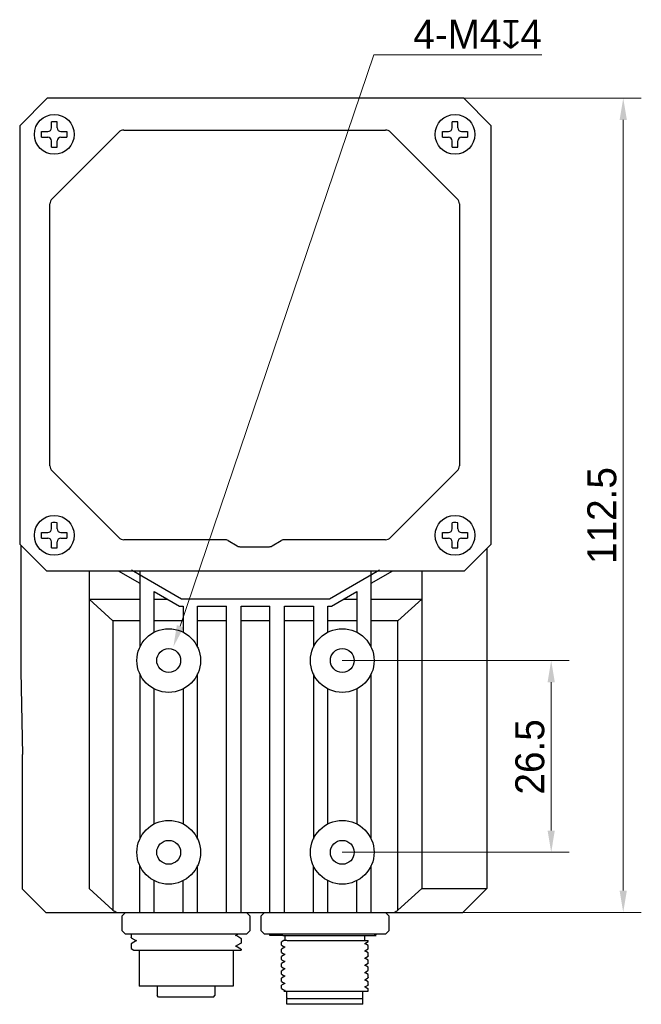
# Model space of a CAD drawing. Header units: millimetres. Extents: x 2329 to 5782, y 1296 to 2780.
# Tile 31 of 123: x 3086 to 3172, y 2161 to 2297. Entities that reach past the tile are written whole.
import ezdxf

# ---------------------------------------------------------------- set-up
doc = ezdxf.new("R2010")
doc.units = ezdxf.units.MM
doc.header["$LTSCALE"] = 0.3
doc.layers.add('00_COMPONENTS', color=7, linetype='Continuous')
doc.layers.add('51__DRAFT_DIMS', color=7, linetype='Continuous')
doc.styles.add('3', font='兰亭黑 GBK.TTF', dxfattribs={"height": 4})
doc.styles.add('尺寸值样式', font='兰亭黑 GBK.TTF', dxfattribs={"height": 4})
doc.dimstyles.new('1直线标注', dxfattribs={"dimtxt": 4, "dimasz": 3, "dimexe": 2.5, "dimexo": 0, "dimtad": 1, "dimdec": 1, "dimdsep": 46, "dimtxsty": '尺寸值样式', "dimcen": 0, "dimclrd": 8, "dimclre": 8, "dimclrt": 7, "dimadec": 0, "dimazin": 0, "dimtp": 0.001, "dimtm": 0.001, "dimtfac": 1, "dimtdec": 1, "dimtmove": 0, "dimatfit": 0, "dimldrblk": '_FILLED', "dimfxl": 1, "dimtolj": 1, "dimlwd": 15, "dimlwe": 15, "dimarcsym": 0})
doc.dimstyles.new('3小圆直径标注', dxfattribs={"dimtxt": 4, "dimasz": 3, "dimexe": 2.5, "dimexo": 0, "dimtad": 1, "dimtoh": 1, "dimdec": 3, "dimdsep": 46, "dimtxsty": '尺寸值样式', "dimcen": 0, "dimclrd": 8, "dimclre": 8, "dimclrt": 7, "dimadec": 0, "dimazin": 0, "dimtp": 0.001, "dimtm": 0.001, "dimtfac": 1, "dimtdec": 3, "dimtofl": 0, "dimtmove": 0, "dimatfit": 0, "dimldrblk": '_FILLED', "dimfxl": 1, "dimtolj": 1, "dimlwd": 15, "dimlwe": 15, "dimarcsym": 0})

# ---------------------------------------------------------------- blocks, each defined once
blk = doc.blocks.new('*D120')
at = {"layer": '51__DRAFT_DIMS', "color": 8, "lineweight": 15}
for p, q in [((3131.08, 2208.47), (3162.47, 2208.47)), ((3159.97, 2184.97), (3159.97, 2205.47)), ((3131.08, 2181.97), (3162.47, 2181.97))]:
    blk.add_line(p, q, dxfattribs=at)
at = {"layer": '51__DRAFT_DIMS', "color": 8}
for points in [[(3160.47, 2205.47), (3159.47, 2205.47), (3159.97, 2208.47)], [(3159.47, 2184.97), (3160.47, 2184.97), (3159.97, 2181.97)]]:
    blk.add_solid(points, dxfattribs=at)
at = {"layer": 'Defpoints', "color": 0}
for p in [(3131.08, 2208.47), (3159.97, 2208.47), (3131.08, 2181.97)]:
    blk.add_point(p, dxfattribs=at)
at = {"layer": '51__DRAFT_DIMS', "color": 7, "insert": (3155.01, 2195.15), "char_height": 4, "attachment_point": 2, "rotation": 90, "style": '3'}
blk.add_mtext('\\A1;26.5', dxfattribs=at)
blk = doc.blocks.new('_FILLED')
at = {"color": 0, "linetype": 'ByBlock'}
blk.add_solid([(0, 0), (-1, 0.167), (-1, -0.167)], dxfattribs=at)
blk = doc.blocks.new('*D121')
at = {"layer": '51__DRAFT_DIMS', "color": 8, "lineweight": 15}
for p in [(3108.69, 2213.2), (3158.69, 2292.14)]:
    blk.add_line(p, (3135.46, 2292.14), dxfattribs=at)
at = {"layer": '51__DRAFT_DIMS', "color": 8}
blk.add_solid([(3108.22, 2213.36), (3109.16, 2213.04), (3107.73, 2210.36)], dxfattribs=at)
at = {"layer": 'Defpoints', "color": 0}
for p in [(3107.73, 2210.36), (3106.44, 2206.57)]:
    blk.add_point(p, dxfattribs=at)
at = {"layer": '51__DRAFT_DIMS', "color": 7, "insert": (3158.69, 2297.01), "char_height": 4, "attachment_point": 3, "style": '3'}
blk.add_mtext('\\A1;{4-M4{\\fgdt;x}4}', dxfattribs=at)
blk = doc.blocks.new('*D122')
at = {"layer": '51__DRAFT_DIMS', "color": 8, "lineweight": 15}
for p, q in [((3147.88, 2286.17), (3172.43, 2286.17)), ((3169.93, 2176.67), (3169.93, 2283.17)), ((3147.75, 2173.67), (3172.43, 2173.67))]:
    blk.add_line(p, q, dxfattribs=at)
at = {"layer": '51__DRAFT_DIMS', "color": 8}
for points in [[(3170.43, 2283.17), (3169.43, 2283.17), (3169.93, 2286.17)], [(3169.43, 2176.67), (3170.43, 2176.67), (3169.93, 2173.67)]]:
    blk.add_solid(points, dxfattribs=at)
at = {"layer": 'Defpoints', "color": 0}
for p in [(3147.88, 2286.17), (3169.93, 2286.17), (3147.75, 2173.67)]:
    blk.add_point(p, dxfattribs=at)
at = {"layer": '51__DRAFT_DIMS', "color": 7, "insert": (3164.97, 2228.5), "char_height": 4, "attachment_point": 2, "rotation": 90, "style": '3'}
blk.add_mtext('\\A1;112.5', dxfattribs=at)

msp = doc.modelspace()

# ---------------------------------------------------------------- linework, layer by layer
at = {"layer": '00_COMPONENTS', "color": 0}
for p, q in [((3090.2847, 2286.16522), (3086.4847, 2282.36522)), ((3147.8847, 2286.16522), (3090.2847, 2286.16522)), ((3151.6847, 2282.36522), (3147.8847, 2286.16522)), ((3086.4847, 2282.36522), (3086.4847, 2224.56522)), ((3151.6847, 2224.56522), (3151.6847, 2282.36522)), ((3086.4847, 2224.56522), (3090.1847, 2220.86522)), ((3147.9847, 2220.86522), (3151.6847, 2224.56522)), ((3090.1847, 2220.86522), (3147.9847, 2220.86522))]:
    msp.add_line(p, q, dxfattribs=at)
at = {"layer": '00_COMPONENTS', "color": 7}
for p, q in [((3090.87033, 2282.06522), (3090.87033, 2282.91504)), ((3091.67033, 2282.91504), (3091.58133, 2282.91516)), ((3091.67033, 2282.06522), (3091.67033, 2282.91504)), ((3146.27033, 2282.06522), (3146.27033, 2282.91504)), ((3147.07033, 2282.91504), (3146.98133, 2282.91516)), ((3147.07033, 2282.06522), (3147.07033, 2282.91504)), ((3089.52033, 2281.16522), (3089.52051, 2281.56522)), ((3089.52051, 2281.56522), (3090.37033, 2281.56522)), ((3092.17033, 2281.56522), (3093.02015, 2281.56522)), ((3093.02015, 2281.56522), (3093.02024, 2281.49844)), ((3100.88454, 2281.76522), (3137.05612, 2281.76522)), ((3144.92033, 2281.16522), (3144.92051, 2281.56522)), ((3144.92051, 2281.56522), (3145.77033, 2281.56522)), ((3147.57033, 2281.56522), (3148.42015, 2281.56522)), ((3148.42015, 2281.56522), (3148.42024, 2281.49844)), ((3089.52042, 2280.83199), (3089.52033, 2281.16522)), ((3089.52051, 2280.76522), (3089.52042, 2280.83199)), ((3089.52051, 2280.76522), (3090.37033, 2280.76522)), ((3090.87033, 2279.4154), (3090.87033, 2280.26522)), ((3090.96322, 2272.25811), (3100.17744, 2281.47233)), ((3091.67033, 2279.4154), (3091.67033, 2280.26522)), ((3092.17033, 2280.76522), (3093.02015, 2280.76522)), ((3093.02033, 2281.16522), (3093.02015, 2280.76522)), ((3093.02024, 2281.49844), (3093.02033, 2281.16522)), ((3137.76322, 2281.47233), (3146.97744, 2272.25811)), ((3144.92042, 2280.83199), (3144.92033, 2281.16522)), ((3144.92051, 2280.76522), (3144.92042, 2280.83199)), ((3144.92051, 2280.76522), (3145.77033, 2280.76522)), ((3146.27033, 2279.4154), (3146.27033, 2280.26522)), ((3147.07033, 2279.4154), (3147.07033, 2280.26522)), ((3147.57033, 2280.76522), (3148.42015, 2280.76522)), ((3148.42033, 2281.16522), (3148.42015, 2280.76522)), ((3148.42024, 2281.49844), (3148.42033, 2281.16522)), ((3090.87033, 2279.4154), (3090.95933, 2279.41529)), ((3146.27033, 2279.4154), (3146.35933, 2279.41529)), ((3090.67033, 2235.37943), (3090.67033, 2271.55101)), ((3147.27033, 2271.55101), (3147.27033, 2235.37943)), ((3100.17744, 2225.45811), (3090.96322, 2234.67233)), ((3146.97744, 2234.67233), (3137.76322, 2225.45811)), ((3090.87033, 2226.66522), (3090.87033, 2227.51504)), ((3091.67033, 2227.51504), (3091.58133, 2227.51516)), ((3091.67033, 2226.66522), (3091.67033, 2227.51504)), ((3146.27033, 2226.66522), (3146.27033, 2227.51504)), ((3147.07033, 2227.51504), (3146.98133, 2227.51516)), ((3147.07033, 2226.66522), (3147.07033, 2227.51504)), ((3089.52033, 2225.76522), (3089.52051, 2226.16522)), ((3089.52042, 2225.43199), (3089.52033, 2225.76522)), ((3089.52051, 2226.16522), (3090.37033, 2226.16522)), ((3092.17033, 2226.16522), (3093.02015, 2226.16522)), ((3093.02015, 2226.16522), (3093.02024, 2226.09844)), ((3093.02033, 2225.76522), (3093.02015, 2225.36522)), ((3093.02024, 2226.09844), (3093.02033, 2225.76522)), ((3144.92033, 2225.76522), (3144.92051, 2226.16522)), ((3144.92042, 2225.43199), (3144.92033, 2225.76522)), ((3144.92051, 2226.16522), (3145.77033, 2226.16522)), ((3147.57033, 2226.16522), (3148.42015, 2226.16522)), ((3148.42015, 2226.16522), (3148.42024, 2226.09844)), ((3148.42033, 2225.76522), (3148.42015, 2225.36522)), ((3148.42024, 2226.09844), (3148.42033, 2225.76522)), ((3089.52051, 2225.36522), (3089.52042, 2225.43199)), ((3089.52051, 2225.36522), (3090.37033, 2225.36522)), ((3090.87033, 2224.0154), (3090.87033, 2224.86522)), ((3091.67033, 2224.0154), (3091.67033, 2224.86522)), ((3092.17033, 2225.36522), (3093.02015, 2225.36522)), ((3114.80238, 2225.16522), (3100.88454, 2225.16522)), ((3115.30238, 2225.03125), (3116.57033, 2224.2992)), ((3121.37033, 2224.2992), (3122.63828, 2225.03125)), ((3137.05612, 2225.16522), (3123.13828, 2225.16522)), ((3144.92051, 2225.36522), (3144.92042, 2225.43199)), ((3144.92051, 2225.36522), (3145.77033, 2225.36522)), ((3146.27033, 2224.0154), (3146.27033, 2224.86522)), ((3147.07033, 2224.0154), (3147.07033, 2224.86522)), ((3147.57033, 2225.36522), (3148.42015, 2225.36522)), ((3090.87033, 2224.0154), (3090.95933, 2224.01529)), ((3117.07033, 2224.16522), (3120.87033, 2224.16522)), ((3146.27033, 2224.0154), (3146.35933, 2224.01529))]:
    msp.add_line(p, q, dxfattribs=at)
at = {"layer": '00_COMPONENTS'}
for p, q in [((3086.66572, 2224.3842), (3086.66572, 2206.95435)), ((3151.05796, 2223.93849), (3151.05796, 2176.96522)), ((3096.0847, 2220.86522), (3096.0847, 2176.96522)), ((3100.1079, 2220.86522), (3103.0847, 2219.14657)), ((3108.8629, 2216.96522), (3101.9347, 2220.96522)), ((3103.0847, 2220.86522), (3103.0847, 2210.29825)), ((3136.2347, 2220.96522), (3129.30649, 2216.96522)), ((3135.0847, 2210.29825), (3135.0847, 2220.86522)), ((3135.0847, 2219.14657), (3138.06149, 2220.86522)), ((3142.0847, 2220.86522), (3142.0847, 2176.96522)), ((3105.0847, 2212.3844), (3105.0847, 2217.99187)), ((3105.0847, 2217.99187), (3108.59495, 2215.96522)), ((3129.57444, 2215.96522), (3133.0847, 2217.99187)), ((3133.0847, 2217.99187), (3133.0847, 2212.3844)), ((3099.3847, 2213.96522), (3096.0847, 2216.96522)), ((3096.0847, 2216.96522), (3103.0847, 2216.96522)), ((3105.0847, 2216.96522), (3106.8629, 2216.96522)), ((3129.30649, 2216.96522), (3108.8629, 2216.96522)), ((3131.30649, 2216.96522), (3133.0847, 2216.96522)), ((3135.0847, 2216.96522), (3142.0847, 2216.96522)), ((3142.0847, 2216.96522), (3138.7847, 2213.96522)), ((3108.59495, 2215.96522), (3109.0847, 2215.96522)), ((3109.0847, 2215.96522), (3109.0847, 2212.3844)), ((3111.0847, 2210.29825), (3111.0847, 2215.96522)), ((3111.0847, 2215.96522), (3115.0847, 2215.96522)), ((3115.0847, 2173.66522), (3115.0847, 2215.96522)), ((3117.0847, 2173.66522), (3117.0847, 2215.96522)), ((3117.0847, 2215.96522), (3121.0847, 2215.96522)), ((3121.0847, 2173.66522), (3121.0847, 2215.96522)), ((3123.0847, 2173.66522), (3123.0847, 2215.96522)), ((3123.0847, 2215.96522), (3127.0847, 2215.96522)), ((3127.0847, 2215.96522), (3127.0847, 2210.29825)), ((3129.0847, 2212.3844), (3129.0847, 2215.96522)), ((3129.0847, 2215.96522), (3129.57444, 2215.96522)), ((3099.3847, 2213.96522), (3099.3847, 2173.96522)), ((3103.0847, 2213.96522), (3099.3847, 2213.96522)), ((3109.0847, 2213.96522), (3105.0847, 2213.96522)), ((3115.0847, 2213.96522), (3111.0847, 2213.96522)), ((3121.0847, 2213.96522), (3117.0847, 2213.96522)), ((3127.0847, 2213.96522), (3123.0847, 2213.96522)), ((3133.0847, 2213.96522), (3129.0847, 2213.96522)), ((3138.7847, 2213.96522), (3135.0847, 2213.96522)), ((3138.7847, 2173.96522), (3138.7847, 2213.96522)), ((3086.66572, 2206.95435), (3086.87521, 2195.46522)), ((3103.0847, 2206.63219), (3103.0847, 2183.79825)), ((3111.0847, 2183.79825), (3111.0847, 2206.63219)), ((3127.0847, 2206.63219), (3127.0847, 2183.79825)), ((3135.0847, 2183.79825), (3135.0847, 2206.63219)), ((3105.0847, 2185.8844), (3105.0847, 2204.54604)), ((3109.0847, 2204.54604), (3109.0847, 2185.8844)), ((3129.0847, 2185.8844), (3129.0847, 2204.54604)), ((3133.0847, 2204.54604), (3133.0847, 2185.8844)), ((3086.87521, 2176.87845), (3086.87521, 2195.46522)), ((3103.0847, 2173.66522), (3103.0847, 2180.13219)), ((3111.0847, 2173.66522), (3111.0847, 2180.13219)), ((3127.0847, 2173.66522), (3127.0847, 2180.13219)), ((3135.0847, 2173.66522), (3135.0847, 2180.13219)), ((3090.08844, 2173.66522), (3086.87521, 2176.87845)), ((3096.0847, 2176.96522), (3099.3847, 2173.96522)), ((3105.0847, 2173.66522), (3105.0847, 2178.04604)), ((3109.0847, 2173.66522), (3109.0847, 2178.04604)), ((3129.0847, 2173.66522), (3129.0847, 2178.04604)), ((3133.0847, 2173.66522), (3133.0847, 2178.04604)), ((3142.0847, 2176.96522), (3138.7847, 2173.96522)), ((3142.0847, 2176.96522), (3151.05796, 2176.96522)), ((3151.05773, 2176.97639), (3147.74681, 2173.66522)), ((3090.08844, 2173.66522), (3147.74681, 2173.66522)), ((3101.11808, 2173.66523), (3100.61057, 2173.16523)), ((3100.61057, 2173.16523), (3100.61057, 2171.16522)), ((3118.35881, 2173.16522), (3117.85129, 2173.66522)), ((3118.35881, 2171.16523), (3118.35881, 2173.16522)), ((3120.31808, 2173.66523), (3119.81057, 2173.16523)), ((3119.81057, 2173.16523), (3119.81057, 2171.16522)), ((3137.55881, 2173.16522), (3137.05129, 2173.66522)), ((3137.55881, 2171.16523), (3137.55881, 2173.16522)), ((3100.61057, 2171.16522), (3101.11809, 2170.66522)), ((3117.85128, 2170.66522), (3101.11809, 2170.66522)), ((3101.8847, 2170.66522), (3101.8847, 2170.18488)), ((3101.89583, 2170.172), (3102.62318, 2169.75138)), ((3116.3222, 2170.48743), (3116.6296, 2170.66522)), ((3117.07405, 2170.0809), (3116.34665, 2170.50157)), ((3117.0847, 2170.06858), (3117.0847, 2169.43496)), ((3117.85129, 2170.66522), (3118.35881, 2171.16523)), ((3119.81057, 2171.16522), (3120.31809, 2170.66522)), ((3137.05128, 2170.66522), (3120.31809, 2170.66522)), ((3121.0847, 2170.46522), (3121.0847, 2170.66522)), ((3122.84649, 2170.46522), (3121.0847, 2170.46522)), ((3122.86909, 2170.46631), (3122.84655, 2170.46522)), ((3122.86967, 2170.46522), (3135.77764, 2170.46522)), ((3123.1847, 2169.76522), (3123.1847, 2170.46522)), ((3134.1847, 2169.76522), (3134.1847, 2170.46522)), ((3135.49404, 2170.601), (3135.60506, 2170.66522)), ((3135.77765, 2170.46522), (3135.51947, 2170.61455)), ((3137.05129, 2170.66522), (3137.55881, 2171.16523)), ((3101.8847, 2169.31777), (3101.8847, 2168.68492)), ((3102.64812, 2169.76581), (3101.89598, 2169.33073)), ((3101.89598, 2168.67186), (3102.2534, 2168.46518)), ((3116.32131, 2168.987), (3117.07343, 2169.42196)), ((3116.36083, 2168.99357), (3116.34675, 2169.00171)), ((3117.07288, 2168.58172), (3116.36083, 2168.99357)), ((3122.6847, 2169.13759), (3122.6847, 2169.58506)), ((3122.6847, 2169.13759), (3122.69316, 2169.12769)), ((3123.15573, 2168.86021), (3122.68919, 2168.59053)), ((3122.69303, 2169.59218), (3122.69027, 2169.59088)), ((3122.69316, 2169.12759), (3123.15573, 2168.86021)), ((3122.75462, 2169.6283), (3122.69596, 2169.59439)), ((3122.9915, 2169.76522), (3122.75462, 2169.6283)), ((3123.43904, 2169.76522), (3122.9915, 2169.76522)), ((3123.16946, 2168.86814), (3123.15573, 2168.86021)), ((3123.46749, 2169.76522), (3134.6847, 2169.76522)), ((3134.17181, 2169.35236), (3134.18537, 2169.36019)), ((3134.18537, 2169.36019), (3134.65679, 2169.63268)), ((3134.67208, 2169.07886), (3134.18537, 2169.36019)), ((3134.18545, 2168.36026), (3134.65668, 2168.63264)), ((3134.67299, 2169.07833), (3134.6695, 2169.08011)), ((3134.6847, 2169.64786), (3134.6847, 2169.76522)), ((3134.6847, 2168.64781), (3134.6847, 2169.07051)), ((3102.25358, 2168.46522), (3117.08466, 2168.46522)), ((3102.9847, 2168.46522), (3102.9847, 2163.46522)), ((3115.9847, 2168.46522), (3115.9847, 2163.46522)), ((3117.0847, 2168.56806), (3117.0847, 2168.46522)), ((3122.6847, 2168.13761), (3122.6847, 2168.58502)), ((3122.6847, 2168.13761), (3122.69316, 2168.12771)), ((3122.6847, 2167.13762), (3122.6847, 2167.58545)), ((3123.1556, 2167.86026), (3122.68922, 2167.59069)), ((3122.69316, 2168.12757), (3123.1556, 2167.86026)), ((3123.16937, 2167.86822), (3123.1556, 2167.86026)), ((3134.17171, 2167.35233), (3134.1855, 2167.3603)), ((3134.17184, 2168.35239), (3134.18545, 2168.36026)), ((3134.67244, 2168.07877), (3134.18545, 2168.36026)), ((3134.1855, 2167.3603), (3134.65664, 2167.63263)), ((3134.67232, 2167.07891), (3134.1855, 2167.3603)), ((3134.6847, 2167.64785), (3134.6847, 2168.07046)), ((3122.6847, 2167.13762), (3122.69316, 2167.12772)), ((3122.6847, 2166.13701), (3122.6847, 2166.58565)), ((3122.6847, 2166.13701), (3122.6929, 2166.12763)), ((3123.15562, 2166.86023), (3122.68939, 2166.59074)), ((3122.6929, 2166.12776), (3123.15573, 2165.86024)), ((3122.69316, 2167.12756), (3123.15562, 2166.86023)), ((3123.16961, 2166.86832), (3123.15562, 2166.86023)), ((3134.17163, 2166.3523), (3134.18539, 2166.36025)), ((3134.18539, 2166.36025), (3134.65788, 2166.63336)), ((3134.67208, 2166.07892), (3134.18539, 2166.36025)), ((3134.67268, 2166.07856), (3134.66866, 2166.08058)), ((3134.67309, 2167.07843), (3134.66957, 2167.08022)), ((3134.6847, 2166.64781), (3134.6847, 2167.0705)), ((3134.6847, 2165.64781), (3134.6847, 2166.07046)), ((3122.6847, 2165.13737), (3122.6847, 2165.58525)), ((3122.6847, 2165.13737), (3122.69294, 2165.12779)), ((3122.6847, 2164.13762), (3122.6847, 2164.5851)), ((3123.15566, 2164.86019), (3122.68925, 2164.59059)), ((3122.69327, 2165.5925), (3122.69035, 2165.59114)), ((3122.69294, 2165.12765), (3123.15566, 2164.86019)), ((3122.75496, 2165.62857), (3122.69609, 2165.59455)), ((3123.15573, 2165.86024), (3122.75496, 2165.62857)), ((3123.16943, 2164.86815), (3123.15566, 2164.86019)), ((3123.16945, 2165.86817), (3123.15573, 2165.86024)), ((3134.17158, 2165.35225), (3134.1854, 2165.36024)), ((3134.18538, 2164.36027), (3134.59003, 2164.59418)), ((3134.1854, 2165.36024), (3134.59001, 2165.59413)), ((3134.67219, 2165.07886), (3134.1854, 2165.36024)), ((3134.59001, 2165.59413), (3134.65657, 2165.6326)), ((3134.59003, 2164.59418), (3134.65649, 2164.6326)), ((3134.6847, 2164.64785), (3134.6847, 2165.07047)), ((3115.98469, 2163.46522), (3102.9847, 2163.46522)), ((3105.4847, 2163.46522), (3105.4847, 2162.16522)), ((3113.4847, 2163.46522), (3113.4847, 2162.16522)), ((3122.6847, 2164.13762), (3122.69313, 2164.12776)), ((3122.6847, 2163.13739), (3122.6847, 2163.5852)), ((3123.15562, 2163.86021), (3122.68921, 2163.59062)), ((3122.69313, 2164.12754), (3123.15562, 2163.86021)), ((3123.1694, 2163.86818), (3123.15562, 2163.86021)), ((3134.17169, 2164.35236), (3134.18538, 2164.36027)), ((3134.17181, 2163.35239), (3134.18546, 2163.36028)), ((3134.67232, 2164.07881), (3134.18538, 2164.36027)), ((3134.18546, 2163.36028), (3134.65665, 2163.63264)), ((3134.67245, 2163.07879), (3134.18546, 2163.36028)), ((3134.6847, 2163.64781), (3134.6847, 2164.07046)), ((3105.6847, 2161.96522), (3105.4847, 2162.16522)), ((3113.28452, 2161.96522), (3105.68478, 2161.96522)), ((3113.2847, 2161.96522), (3113.4847, 2162.16522)), ((3122.69316, 2163.12762), (3123.15564, 2162.86028)), ((3122.99505, 2162.76522), (3134.6847, 2162.76522)), ((3123.16939, 2162.86823), (3122.99507, 2162.76746)), ((3123.4347, 2161.86522), (3123.4347, 2162.76522)), ((3123.5347, 2161.76522), (3123.4347, 2161.86522)), ((3126.57975, 2162.76522), (3126.58778, 2162.76545)), ((3133.8347, 2161.76522), (3133.9347, 2161.86522)), ((3133.9347, 2161.86522), (3133.9347, 2162.76522)), ((3134.6847, 2162.76522), (3134.6847, 2163.07044)), ((3123.4347, 2160.96522), (3123.4347, 2161.76522)), ((3123.43479, 2161.76522), (3133.9346, 2161.76522)), ((3133.93459, 2160.96522), (3123.4348, 2160.96522)), ((3133.9347, 2160.96522), (3133.9347, 2161.76522))]:
    msp.add_line(p, q, dxfattribs=at)
at = {"layer": '00_COMPONENTS', "color": 7}
for centre in [(3091.27033, 2281.16522), (3146.67033, 2281.16522), (3091.27033, 2225.76522), (3146.67033, 2225.76522)]:
    msp.add_circle(centre, 2.75, dxfattribs=at)
at = {"layer": '00_COMPONENTS'}
for centre, radius in [((3107.0847, 2208.46522), 4.4), ((3131.0847, 2208.46522), 4.4), ((3107.0847, 2208.46522), 1.65), ((3131.0847, 2208.46522), 1.65), ((3107.0847, 2181.96522), 4.4), ((3131.0847, 2181.96522), 4.4), ((3107.0847, 2181.96522), 1.65), ((3131.0847, 2181.96522), 1.65)]:
    msp.add_circle(centre, radius, dxfattribs=at)
at = {"layer": '00_COMPONENTS', "color": 7}
for centre, radius, start, end in [((3091.26936, 2010.40093), 272.5144, 89.9344096, 90.0838959), ((3146.66936, 2010.40093), 272.5144, 89.9344096, 90.0838959), ((3090.37033, 2282.06522), 0.5, 270, 0), ((3092.17033, 2282.06522), 0.5, 180, 270), ((3100.88454, 2280.76522), 1, 90, 135), ((3137.05612, 2280.76522), 1, 45, 90), ((3145.77033, 2282.06522), 0.5, 270, 0), ((3147.57033, 2282.06522), 0.5, 180, 270), ((3090.37033, 2280.26522), 0.5, 0, 90), ((3092.17033, 2280.26522), 0.5, 90, 180), ((3145.77033, 2280.26522), 0.5, 0, 90), ((3147.57033, 2280.26522), 0.5, 90, 180), ((3091.2713, 2551.92951), 272.5144, 269.9344096, 270.0838959), ((3146.6713, 2551.92951), 272.5144, 269.9344096, 270.0838959), ((3091.67033, 2271.55101), 1, 135, 180), ((3146.27033, 2271.55101), 1, 0, 45), ((3091.67033, 2235.37943), 1, 180, 225), ((3146.27033, 2235.37943), 1, 315, 0), ((3091.26936, 1955.00093), 272.5144, 89.9344096, 90.0838959), ((3146.66936, 1955.00093), 272.5144, 89.9344096, 90.0838959), ((3090.37033, 2226.66522), 0.5, 270, 0), ((3092.17033, 2226.66522), 0.5, 180, 270), ((3145.77033, 2226.66522), 0.5, 270, 0), ((3147.57033, 2226.66522), 0.5, 180, 270), ((3090.37033, 2224.86522), 0.5, 0, 90), ((3092.17033, 2224.86522), 0.5, 90, 180), ((3100.88454, 2226.16522), 1, 225, 270), ((3114.80238, 2224.16522), 1, 60, 90), ((3123.13828, 2224.16522), 1, 90, 120), ((3137.05612, 2226.16522), 1, 270, 315), ((3145.77033, 2224.86522), 0.5, 0, 90), ((3147.57033, 2224.86522), 0.5, 90, 180), ((3091.2713, 2496.52951), 272.5144, 269.9344096, 270.0838959), ((3117.07033, 2225.16522), 1, 240, 270), ((3120.87033, 2225.16522), 1, 270, 300), ((3146.6713, 2496.52951), 272.5144, 269.9344096, 270.0838959)]:
    msp.add_arc(centre, radius, start, end, dxfattribs=at)
at = {"layer": '00_COMPONENTS'}
for centre, radius, start, end in [((3138.38501, 2241.87734), 78.31398, 240.1322743, 240.576004), ((3099.78438, 2241.87734), 78.31398, 299.423996, 299.8677257), ((3122.70271, 2169.567), 0.02692, 117.5243134, 120.3140461), ((3134.40765, 2169.83834), 1.2323, 277.8974602, 279.2462589), ((3122.70278, 2165.5672), 0.02698, 117.4436816, 120.5035293), ((3134.40232, 2165.87128), 1.26568, 277.8380729, 279.167679), ((3134.40467, 2166.85808), 1.25227, 277.8561558, 279.1921133), ((3134.4062, 2164.84741), 1.24148, 277.8813899, 279.2242468)]:
    msp.add_arc(centre, radius, start, end, dxfattribs=at)
for points, knots in [([(3101.89583, 2170.17197), (3101.89415, 2170.17295), (3101.8894, 2170.17594), (3101.8847, 2170.18104), (3101.8847, 2170.18488)], [0, 0, 0, 0, 0.336214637, 1, 1, 1, 1]), ([(3117.07405, 2170.08122), (3117.07566, 2170.08026), (3117.08023, 2170.07731), (3117.08469, 2170.07232), (3117.08469, 2170.06858)], [0, 0, 0, 0, 0.334135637, 1, 1, 1, 1]), ([(3101.89598, 2169.33079), (3101.89427, 2169.3298), (3101.88948, 2169.32679), (3101.8847, 2169.32165), (3101.8847, 2169.31777)], [0, 0, 0, 0, 0.336725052, 1, 1, 1, 1]), ([(3101.8847, 2168.68492), (3101.8847, 2168.68381), (3101.88618, 2168.67787), (3101.89182, 2168.67427), (3101.89598, 2168.67186)], [0, 0, 0, 0, 0.188223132, 1, 1, 1, 1]), ([(3117.07343, 2169.42195), (3117.07513, 2169.42294), (3117.07992, 2169.42595), (3117.08469, 2169.43108), (3117.08469, 2169.43496)], [0, 0, 0, 0, 0.336693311, 1, 1, 1, 1]), ([(3122.68912, 2169.59025), (3122.68845, 2169.58985), (3122.68656, 2169.58865), (3122.6847, 2169.5866), (3122.6847, 2169.58506)], [0, 0, 0, 0, 0.335313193, 1, 1, 1, 1]), ([(3122.77359, 2169.60832), (3122.75654, 2169.60609), (3122.72953, 2169.60193), (3122.70244, 2169.5962), (3122.69303, 2169.59218)], [0, 0, 0, 0, 0.626952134, 1, 1, 1, 1]), ([(3134.65723, 2168.63264), (3134.65378, 2168.63169), (3134.63674, 2168.62742), (3134.61944, 2168.62431), (3134.60565, 2168.62206)], [0, 0, 0, 0, 0.203864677, 1, 1, 1, 1]), ([(3134.6847, 2168.64781), (3134.6847, 2168.6444), (3134.67362, 2168.63706), (3134.66428, 2168.63459), (3134.65723, 2168.63264)], [0, 0, 0, 0, 0.318047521, 1, 1, 1, 1]), ([(3134.6847, 2169.64786), (3134.6847, 2169.64445), (3134.67368, 2169.63711), (3134.66437, 2169.63463), (3134.65735, 2169.63268)], [0, 0, 0, 0, 0.318422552, 1, 1, 1, 1]), ([(3134.6847, 2169.07051), (3134.6847, 2169.07333), (3134.67672, 2169.07977), (3134.66917, 2169.08215), (3134.66371, 2169.08374)], [0, 0, 0, 0, 0.331933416, 1, 1, 1, 1]), ([(3134.67845, 2169.07217), (3134.67843, 2169.0727), (3134.67765, 2169.0755), (3134.67498, 2169.07719), (3134.67299, 2169.07833)], [0, 0, 0, 0, 0.186945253, 1, 1, 1, 1]), ([(3117.07288, 2168.58214), (3117.07466, 2168.58115), (3117.07962, 2168.57814), (3117.0847, 2168.57294), (3117.08469, 2168.56897)], [0, 0, 0, 0, 0.339865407, 1, 1, 1, 1]), ([(3122.6847, 2168.58502), (3122.6847, 2168.58547), (3122.68529, 2168.58785), (3122.68753, 2168.5893), (3122.68919, 2168.59029)], [0, 0, 0, 0, 0.187407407, 1, 1, 1, 1]), ([(3122.6847, 2167.58545), (3122.6847, 2167.5859), (3122.68528, 2167.58829), (3122.68755, 2167.58974), (3122.68922, 2167.5907)], [0, 0, 0, 0, 0.189361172, 1, 1, 1, 1]), ([(3134.6847, 2167.64785), (3134.6847, 2167.64443), (3134.67361, 2167.63707), (3134.66426, 2167.63459), (3134.6572, 2167.63263)], [0, 0, 0, 0, 0.318215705, 1, 1, 1, 1]), ([(3134.67275, 2168.07859), (3134.67187, 2168.0791), (3134.66734, 2168.0814), (3134.66251, 2168.08301), (3134.65862, 2168.0842)], [0, 0, 0, 0, 0.199899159, 1, 1, 1, 1]), ([(3134.6847, 2168.07046), (3134.6847, 2168.07323), (3134.67698, 2168.07959), (3134.66959, 2168.08195), (3134.66427, 2168.08354)], [0, 0, 0, 0, 0.333257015, 1, 1, 1, 1]), ([(3122.6847, 2166.58565), (3122.6847, 2166.58611), (3122.68531, 2166.58857), (3122.68767, 2166.59003), (3122.6894, 2166.591)], [0, 0, 0, 0, 0.188903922, 1, 1, 1, 1]), ([(3134.65974, 2166.63336), (3134.65621, 2166.63233), (3134.63841, 2166.62771), (3134.62029, 2166.62445), (3134.60578, 2166.62208)], [0, 0, 0, 0, 0.20002141, 1, 1, 1, 1]), ([(3134.6847, 2166.64781), (3134.6847, 2166.64463), (3134.67482, 2166.63762), (3134.66616, 2166.63522), (3134.65974, 2166.63336)], [0, 0, 0, 0, 0.322637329, 1, 1, 1, 1]), ([(3134.6847, 2166.07046), (3134.6847, 2166.07325), (3134.67688, 2166.07965), (3134.66941, 2166.082), (3134.66405, 2166.08361)], [0, 0, 0, 0, 0.332804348, 1, 1, 1, 1]), ([(3134.6847, 2167.0705), (3134.6847, 2167.07326), (3134.67703, 2167.07959), (3134.66967, 2167.08194), (3134.66439, 2167.08354)], [0, 0, 0, 0, 0.333382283, 1, 1, 1, 1]), ([(3134.6781, 2166.07289), (3134.67802, 2166.07339), (3134.67699, 2166.07591), (3134.67456, 2166.07748), (3134.67268, 2166.07856)], [0, 0, 0, 0, 0.188063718, 1, 1, 1, 1]), ([(3134.67872, 2167.07214), (3134.67869, 2167.07268), (3134.67783, 2167.07553), (3134.67512, 2167.07725), (3134.67309, 2167.07843)], [0, 0, 0, 0, 0.187446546, 1, 1, 1, 1]), ([(3122.68909, 2165.59044), (3122.68842, 2165.59005), (3122.68654, 2165.58884), (3122.6847, 2165.58679), (3122.6847, 2165.58525)], [0, 0, 0, 0, 0.334536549, 1, 1, 1, 1]), ([(3122.6847, 2164.5851), (3122.6847, 2164.58555), (3122.6853, 2164.58796), (3122.68757, 2164.58943), (3122.68926, 2164.59042)], [0, 0, 0, 0, 0.187286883, 1, 1, 1, 1]), ([(3122.77481, 2165.60875), (3122.75757, 2165.60651), (3122.73023, 2165.60232), (3122.70282, 2165.59654), (3122.69327, 2165.5925)], [0, 0, 0, 0, 0.626379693, 1, 1, 1, 1]), ([(3134.65705, 2164.6326), (3134.65351, 2164.63162), (3134.63599, 2164.62724), (3134.61818, 2164.62407), (3134.60398, 2164.62177)], [0, 0, 0, 0, 0.203241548, 1, 1, 1, 1]), ([(3134.65713, 2165.6326), (3134.65363, 2165.63164), (3134.63632, 2165.62731), (3134.61874, 2165.62417), (3134.60471, 2165.62189)], [0, 0, 0, 0, 0.203513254, 1, 1, 1, 1]), ([(3134.64211, 2165.08926), (3134.64832, 2165.08777), (3134.65864, 2165.08499), (3134.66872, 2165.08109), (3134.67242, 2165.07886)], [0, 0, 0, 0, 0.596411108, 1, 1, 1, 1]), ([(3134.6847, 2164.64785), (3134.6847, 2164.64442), (3134.67354, 2164.63705), (3134.66415, 2164.63456), (3134.65705, 2164.6326)], [0, 0, 0, 0, 0.317905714, 1, 1, 1, 1]), ([(3134.6847, 2165.64781), (3134.6847, 2165.64439), (3134.67357, 2165.63703), (3134.6642, 2165.63456), (3134.65713, 2165.6326)], [0, 0, 0, 0, 0.317965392, 1, 1, 1, 1]), ([(3134.6847, 2165.07047), (3134.6847, 2165.07326), (3134.67687, 2165.07966), (3134.66941, 2165.08202), (3134.66404, 2165.08362)], [0, 0, 0, 0, 0.33277812, 1, 1, 1, 1]), ([(3122.6847, 2163.5852), (3122.6847, 2163.58564), (3122.68529, 2163.58803), (3122.68754, 2163.58949), (3122.68921, 2163.59046)], [0, 0, 0, 0, 0.187853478, 1, 1, 1, 1]), ([(3134.6572, 2163.63264), (3134.65372, 2163.63168), (3134.63655, 2163.62738), (3134.61911, 2163.62425), (3134.6052, 2163.62199)], [0, 0, 0, 0, 0.203665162, 1, 1, 1, 1]), ([(3134.64207, 2164.08926), (3134.64832, 2164.08777), (3134.65869, 2164.08498), (3134.66882, 2164.08106), (3134.67253, 2164.07881)], [0, 0, 0, 0, 0.597050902, 1, 1, 1, 1]), ([(3134.6847, 2163.64781), (3134.6847, 2163.6444), (3134.6736, 2163.63706), (3134.66426, 2163.63459), (3134.6572, 2163.63264)], [0, 0, 0, 0, 0.317945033, 1, 1, 1, 1]), ([(3134.6847, 2164.07046), (3134.6847, 2164.07325), (3134.67692, 2164.07963), (3134.66949, 2164.08199), (3134.66415, 2164.08358)], [0, 0, 0, 0, 0.333036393, 1, 1, 1, 1]), ([(3122.6847, 2163.13721), (3122.6847, 2163.13638), (3122.68581, 2163.13195), (3122.69005, 2163.12931), (3122.69316, 2163.12755)], [0, 0, 0, 0, 0.188190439, 1, 1, 1, 1]), ([(3134.67272, 2163.07864), (3134.67183, 2163.07915), (3134.66725, 2163.08148), (3134.66235, 2163.08312), (3134.65842, 2163.08431)], [0, 0, 0, 0, 0.19992526, 1, 1, 1, 1]), ([(3134.6847, 2163.07044), (3134.6847, 2163.07321), (3134.67703, 2163.07958), (3134.66966, 2163.08193), (3134.66436, 2163.08352)], [0, 0, 0, 0, 0.333905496, 1, 1, 1, 1])]:
    msp.add_open_spline(points, degree=3, knots=knots, dxfattribs=at)
for points in [[(3134.67616, 2168.07614), (3134.67514, 2168.0771), (3134.67396, 2168.07789), (3134.67275, 2168.07859)], [(3134.67599, 2163.07633), (3134.675, 2163.07723), (3134.67388, 2163.07797), (3134.67272, 2163.07864)]]:
    msp.add_open_spline(points, degree=3, dxfattribs=at)

# ---------------------------------------------------------------- dimensions: what is measured, and where the dimension line sits
at = {"layer": '51__DRAFT_DIMS'}
dim = msp.add_diameter_dim_2p(p1=(3106.4423, 2206.5712), p2=(3107.72709, 2210.35924), text='{4-M<>{\\fgdt;x}4}', dimstyle='3小圆直径标注', override={"dimpost": '<>', "dimtxsty": '3'}, dxfattribs=at)
dim.commit()
dim.dimension.update_dxf_attribs({"geometry": '*D121', "text_midpoint": (3147.39092, 2292.13656), "dimtype": 163})
for base, p1, p2, picture, middle in [((3169.92905, 2286.16522), (3147.74681, 2173.66522), (3147.8847, 2286.16522), '*D122', (3169.92905, 2228.49614)), ((3159.96996, 2208.46522), (3131.0847, 2181.96522), (3131.0847, 2208.46522), '*D120', (3159.96996, 2195.1537))]:
    dim = msp.add_linear_dim(base=base, p1=p1, p2=p2, angle=90, dimstyle='1直线标注', override={"dimtxsty": '3'}, dxfattribs=at)
    dim.commit()
    dim.dimension.update_dxf_attribs({"geometry": picture, "text_midpoint": middle, "dimtype": 160})

doc.saveas('drawing.dxf')
